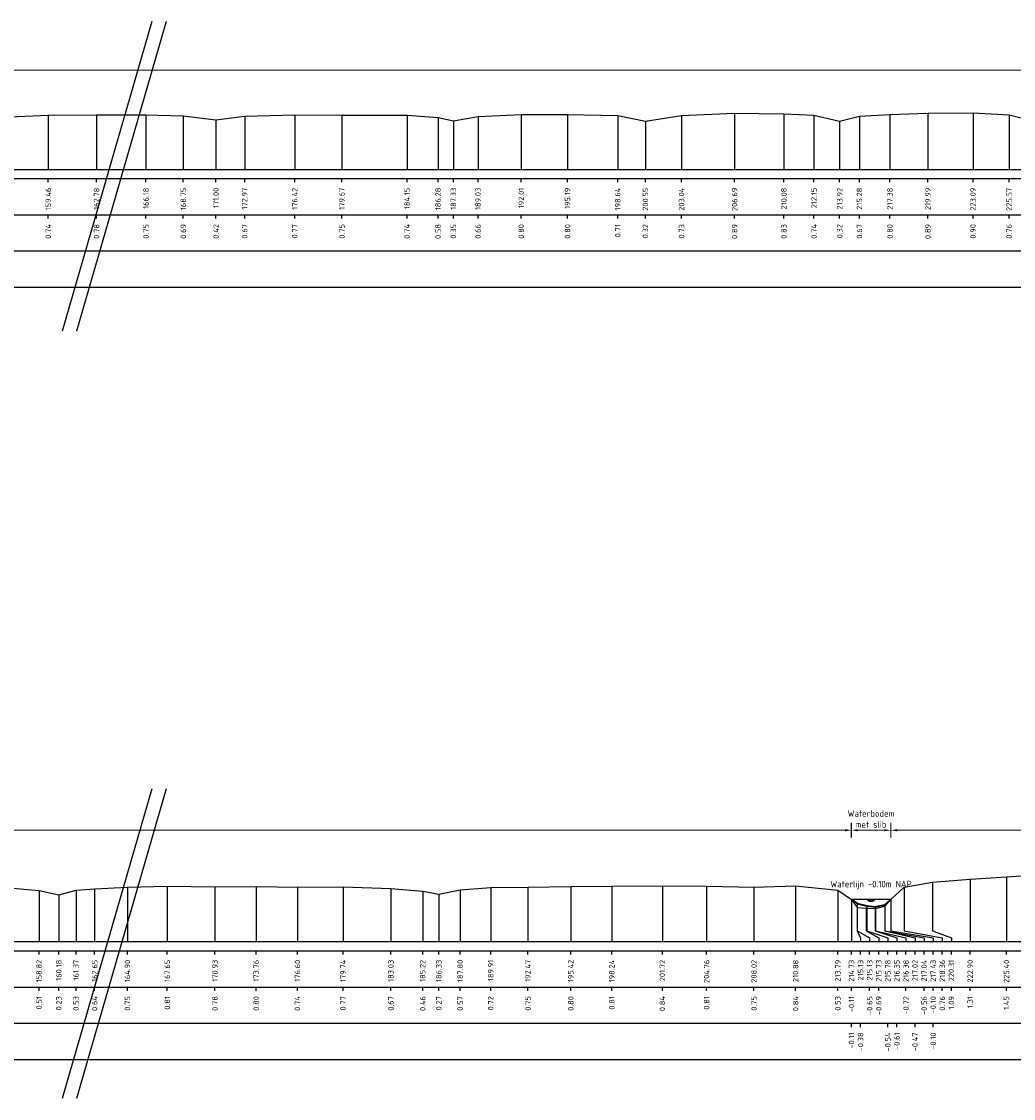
# Model space of a CAD drawing. Header units: metres. Extents: x 132725 to 140175, y 414354 to 417094.
# Tile 53 of 61: x 140008 to 140076, y 416685 to 416759. Entities that reach past the tile are written whole.
import ezdxf
from ezdxf.enums import TextEntityAlignment as Align

# ---------------------------------------------------------------- set-up
doc = ezdxf.new("R2010")
doc.units = ezdxf.units.M
doc.header["$PDMODE"] = 35
doc.header["$PDSIZE"] = 0.075
doc.layers.get('Defpoints').update_dxf_attribs({"true_color": 0x806000})
for name, color, linetype, lineweight in [('B-ME-GW-MAAIVELD-GD', 8, 'GW-MAAIVELD', 25), ('X-ME-AL-PROFIEL_BOVENKANT SLIB-GD', 42, 'Continuous', 35), ('X-XX-AL-DETAIL1-M', 7, 'Continuous', 18), ('X-XX-AL-NAP-T18', 7, 'Continuous', 18), ('X-XX-AL-TEKENBLAD_KADER_AFSNIJMARKERING-G', 7, 'Continuous', 25)]:
    doc.layers.add(name, color=color, linetype=linetype, lineweight=lineweight)
doc.layers.add('X-ME-AL-PROFIEL_WATERLIJN-GD', color=150, linetype='Continuous')
doc.layers.add('X-ME-AL-PROFIELRASTER-S', color=7, linetype='Continuous')
doc.styles.add('NLCS-ISO-ANNOTATIEF-T18', font='NLCS-ISO.ttf', dxfattribs={"height": 1.8})
doc.styles.add('NLCS-ISO-ANNOTATIVE-T18', font='NLCS-ISO.ttf', dxfattribs={"height": 1.8})
doc.linetypes.add('GW-MAAIVELD', pattern='A,12,[40,NLCS.SHX,S=1,R=0,X=0,Y=-0.5],12', length=24)
doc.dimstyles.new('NLCS-ANNOTATIEF-T18-PIJL_L2_H0', dxfattribs={"dimtxt": 2.5, "dimasz": 1.8, "dimexe": 2, "dimexo": 2, "dimgap": 0.7, "dimtad": 1, "dimzin": 0, "dimdsep": 46, "dimtxsty": 'NLCS-ISO-ANNOTATIEF-T18', "dimcen": 0, "dimdle": 2, "dimclrd": 256, "dimclre": 256, "dimclrt": 10, "dimaunit": 2, "dimadec": 0, "dimazin": 0, "dimtfac": 1, "dimtdec": 3, "dimtofl": 0, "dimtmove": 0, "dimatfit": 3, "dimfxl": 2, "dimfxlon": 1, "dimtfillclr": 256, "dimtolj": 1, "dimtzin": 0, "dimlwd": -1, "dimlwe": -1, "dimarcsym": 0})

# ---------------------------------------------------------------- blocks, each defined once
blk = doc.blocks.new('SAL-PROFIELRASTER_BALK_EIND1-D')
at = {"color": 0, "linetype": 'ByBlock', "lineweight": -2, "flags": 128}
for points in [[(0, 0), (1, 0)], [(0, -2.5), (1, -2.5)], [(0, -12.5), (1, -12.5)]]:
    blk.add_lwpolyline(points, dxfattribs=at)
blk = doc.blocks.new('SAL-PROFIELRASTER_BALK_EIND2-D')
at = {"color": 0, "linetype": 'ByBlock', "lineweight": -2}
blk.add_line((1, -12.5), (0, -12.5), dxfattribs=at)
blk = doc.blocks.new('SAL-PROFIELRASTER_BALK_DATA-D')
at = {"color": 0, "linetype": 'ByBlock', "lineweight": -2}
blk.add_lwpolyline([(0, -3.5), (0, -2.5)], dxfattribs=at)
at = {"color": 0, "linetype": 'ByBlock', "lineweight": -2, "style": 'NLCS-ISO-ANNOTATIVE-T18'}
blk.add_attdef('GETAL', text='', height=1.5, rotation=90, dxfattribs=at).set_placement((0.75, -5), align=Align.RIGHT)
blk = doc.blocks.new('SAL-PROFIELRASTER_AANHAAL-D')
at = {"color": 9, "linetype": 'ByBlock', "lineweight": -2, "flags": 128}
blk.add_lwpolyline([(0, 1), (0, 0)], dxfattribs=at)
blk = doc.blocks.new('SAL-PROFIELRASTER_AANHAAL_STAGGER-D')
at = {"color": 9, "linetype": 'ByBlock', "lineweight": -2, "flags": 128}
for points in [[(0, 0), (0, -0.25)], [(0, -0.25), (1, -0.75)], [(1, -0.75), (1, -1)]]:
    blk.add_lwpolyline(points, dxfattribs=at)
blk = doc.blocks.new('*D25')
at = {"layer": 'Defpoints', "color": 0, "transparency": 16777216}
for p in [(140064.845, 416703.814), (140064.845, 416699.049), (140067.562, 416699.049)]:
    blk.add_point(p, dxfattribs=at)
at = {"layer": 'X-XX-AL-DETAIL1-M', "transparency": 16777216}
for p, q in [((140064.845, 416703.314), (140064.845, 416704.314)), ((140067.562, 416703.314), (140067.562, 416704.314)), ((140067.112, 416703.814), (140065.295, 416703.814))]:
    blk.add_line(p, q, dxfattribs=at)
for points in [[(140065.295, 416703.889), (140065.295, 416703.739), (140064.845, 416703.814)], [(140067.112, 416703.889), (140067.112, 416703.739), (140067.562, 416703.814)]]:
    blk.add_solid(points, dxfattribs=at)
at = {"layer": 'X-XX-AL-DETAIL1-M', "color": 10, "transparency": 16777216, "insert": (140066.203, 416704.589), "char_height": 0.45, "attachment_point": 5, "style": 'NLCS-ISO-ANNOTATIEF-T18'}
blk.add_mtext('\\A1;Waterbodem\\Pmet slib', dxfattribs=at)
blk = doc.blocks.new('*D31')
at = {"layer": 'Defpoints', "color": 0, "transparency": 16777216}
for p in [(140067.562, 416703.814), (140088.489, 416701.519), (140067.562, 416699.049)]:
    blk.add_point(p, dxfattribs=at)
at = {"layer": 'X-XX-AL-DETAIL1-M', "transparency": 16777216}
for p, q in [((140067.562, 416703.314), (140067.562, 416704.314)), ((140088.489, 416703.314), (140088.489, 416704.314)), ((140088.039, 416703.814), (140068.012, 416703.814))]:
    blk.add_line(p, q, dxfattribs=at)
for points in [[(140068.012, 416703.889), (140068.012, 416703.739), (140067.562, 416703.814)], [(140088.039, 416703.889), (140088.039, 416703.739), (140088.489, 416703.814)]]:
    blk.add_solid(points, dxfattribs=at)
at = {"layer": 'X-XX-AL-DETAIL1-M', "color": 10, "transparency": 16777216, "insert": (140078.025, 416704.214), "char_height": 0.45, "attachment_point": 5, "style": 'NLCS-ISO-ANNOTATIEF-T18'}
blk.add_mtext('\\A1;Gras', dxfattribs=at)
blk = doc.blocks.new('*D32')
at = {"layer": 'Defpoints', "color": 0, "transparency": 16777216}
for p in [(139969.03, 416703.814), (139969.03, 416699.02), (140064.858, 416699.04)]:
    blk.add_point(p, dxfattribs=at)
at = {"layer": 'X-XX-AL-DETAIL1-M', "transparency": 16777216}
for p, q in [((139969.03, 416703.314), (139969.03, 416704.314)), ((140064.858, 416703.314), (140064.858, 416704.314)), ((140064.408, 416703.814), (139969.48, 416703.814))]:
    blk.add_line(p, q, dxfattribs=at)
for points in [[(139969.48, 416703.889), (139969.48, 416703.739), (139969.03, 416703.814)], [(140064.408, 416703.889), (140064.408, 416703.739), (140064.858, 416703.814)]]:
    blk.add_solid(points, dxfattribs=at)
at = {"layer": 'X-XX-AL-DETAIL1-M', "color": 10, "transparency": 16777216, "insert": (139994.357, 416704.214), "char_height": 0.45, "attachment_point": 5, "style": 'NLCS-ISO-ANNOTATIEF-T18'}
blk.add_mtext('\\A1;Gras', dxfattribs=at)
blk = doc.blocks.new('*D185')
at = {"layer": 'Defpoints', "color": 0, "transparency": 16777216}
for p in [(139971.461, 416756.117), (139971.461, 416752.141), (140077.575, 416752.15)]:
    blk.add_point(p, dxfattribs=at)
at = {"layer": 'X-XX-AL-DETAIL1-M', "transparency": 16777216}
for p, q in [((139971.461, 416755.617), (139971.461, 416756.617)), ((140077.125, 416756.117), (139971.911, 416756.117)), ((140077.575, 416755.617), (140077.575, 416756.617))]:
    blk.add_line(p, q, dxfattribs=at)
for points in [[(139971.911, 416756.192), (139971.911, 416756.042), (139971.461, 416756.117)], [(140077.125, 416756.192), (140077.125, 416756.042), (140077.575, 416756.117)]]:
    blk.add_solid(points, dxfattribs=at)
at = {"layer": 'X-XX-AL-DETAIL1-M', "color": 10, "transparency": 16777216, "insert": (139994.173, 416756.517), "char_height": 0.45, "attachment_point": 5, "style": 'NLCS-ISO-ANNOTATIEF-T18'}
blk.add_mtext('\\A1;Gras', dxfattribs=at)

msp = doc.modelspace()

# ---------------------------------------------------------------- linework, layer by layer
at = {"layer": 'B-ME-GW-MAAIVELD-GD', "ltscale": 0.1, "flags": 128}
for points in [[(139850.128, 416753.305), (139851.791, 416753.045), (139852.972, 416752.31), (139853.329, 416751.817), (139853.783, 416751.775), (139854.227, 416751.926), (139854.553, 416752.302), (139855.572, 416752.958), (139856.337, 416753.343), (139858.634, 416753.392), (139861.624, 416753.361), (139865.027, 416753.332), (139868.601, 416753.35), (139871.943, 416753.346), (139875.49, 416753.322), (139879.315, 416753.29), (139882.953, 416753.283), (139886.348, 416753.271), (139889.724, 416753.263), (139893.182, 416753.199), (139896.634, 416753.074), (139900.595, 416752.918), (139903.402, 416752.87), (139906.322, 416753.055), (139909.96, 416753.139), (139913.476, 416753.149), (139917.006, 416753.196), (139920.468, 416753.114), (139924.018, 416753.093), (139927.336, 416753.022), (139930.128, 416752.807), (139932.548, 416752.493), (139934.529, 416752.812), (139937.892, 416753.021), (139941.344, 416753.09), (139944.742, 416753.095), (139948.132, 416753.137), (139951.54, 416753.126), (139954.973, 416753.156), (139958.216, 416753.143), (139961.786, 416753.095), (139964.656, 416753.065), (139967.16, 416752.943), (139968.602, 416752.135), (139969.3, 416751.776), (139970.107, 416751.682), (139970.852, 416751.702), (139971.461, 416752.141), (139972.782, 416752.462), (139974.946, 416752.97), (139977.812, 416753.161), (139980.812, 416753.18), (139984.077, 416753.117), (139986.648, 416753.009), (139988.645, 416752.747), (139989.947, 416753), (139992.073, 416753.102), (139995.629, 416753.111), (139998.663, 416753.048), (140001.165, 416752.953), (140003.943, 416752.534), (140006.381, 416752.875), (140009.586, 416753.004), (140012.908, 416753.045), (140016.309, 416753.023), (140018.878, 416752.962), (140021.124, 416752.687), (140023.102, 416752.941), (140026.548, 416753.037), (140029.795, 416753.019), (140034.273, 416753.005), (140036.411, 416752.849), (140037.462, 416752.617), (140039.161, 416752.931), (140042.133, 416753.067), (140045.317, 416753.064), (140048.772, 416752.983), (140050.676, 416752.59), (140053.164, 416752.995), (140056.818, 416753.154), (140060.207, 416753.102), (140062.276, 416753.008), (140064.045, 416752.592), (140065.404, 416752.937), (140067.506, 416753.064), (140070.117, 416753.154), (140073.221, 416753.165), (140075.701, 416753.029), (140076.998, 416752.709), (140077.592, 416752.133), (140078.197, 416751.429), (140078.83, 416751.344), (140079.663, 416751.684), (140080.225, 416752.15), (140080.96, 416752.936), (140083.488, 416753.355), (140086.018, 416753.487), (140088.775, 416753.623), (140091.4, 416753.876), (140094.064, 416754.165), (140096.735, 416754.448), (140098.89, 416754.591), (140100.225, 416754.644), (140102.76, 416754.624), (140105.085, 416754.554), (140107.685, 416754.39), (140110.697, 416754.214), (140113.423, 416754.033), (140116.683, 416753.914), (140120.102, 416753.858), (140123.459, 416753.852), (140126.733, 416753.981), (140129.923, 416754.054), (140133.049, 416753.932), (140136.285, 416753.833), (140138.701, 416753.759), (140141.267, 416753.454), (140142.161, 416753.444), (140143.271, 416752.952), (140143.534, 416753.041), (140145.097, 416752.995), (140145.466, 416752.737), (140147.666, 416751.731), (140148.938, 416751.549), (140150.508, 416750.939)], [(139850.128, 416700.299), (139852.116, 416700.08), (139853.348, 416699.188), (139853.859, 416698.691), (139854.226, 416698.685), (139854.761, 416698.793), (139855.144, 416699.107), (139856.25, 416700.166), (139857.831, 416700.172), (139860.251, 416700.169), (139863.523, 416700.084), (139867.173, 416700.086), (139870.687, 416700.084), (139874.816, 416700.056), (139878.286, 416700.065), (139882.066, 416700.12), (139885.581, 416700.121), (139889.423, 416700.111), (139893.105, 416700.052), (139896.552, 416700.051), (139899.623, 416700.008), (139903.164, 416700.003), (139906.713, 416699.983), (139908.847, 416699.804), (139910.062, 416699.62), (139911.545, 416699.795), (139913.339, 416699.934), (139916.001, 416699.983), (139919.712, 416699.978), (139923.452, 416699.988), (139926.969, 416700.058), (139930.071, 416700.009), (139933.13, 416699.92), (139934.761, 416699.744), (139936.278, 416699.595), (139937.186, 416699.696), (139938.43, 416699.828), (139940.841, 416699.948), (139943.606, 416699.951), (139946.961, 416699.97), (139950.226, 416700.016), (139953.515, 416700.012), (139957.097, 416699.998), (139960.522, 416699.983), (139963.777, 416699.767), (139965.532, 416699.566), (139966.94, 416699.02), (139967.382, 416698.764), (139967.873, 416698.702), (139968.626, 416698.739), (139968.968, 416698.999), (139969.756, 416699.264), (139971.307, 416699.552), (139973.347, 416699.821), (139976.085, 416699.978), (139979.1, 416700.047), (139981.998, 416700.015), (139985.409, 416699.981), (139988.544, 416699.949), (139992.187, 416699.928), (139995.559, 416699.938), (139999.188, 416699.916), (140002.662, 416699.908), (140006.869, 416699.857), (140008.95, 416699.662), (140010.311, 416699.38), (140011.498, 416699.681), (140012.777, 416699.788), (140015.03, 416699.901), (140017.776, 416699.961), (140021.054, 416699.93), (140023.891, 416699.947), (140026.732, 416699.893), (140029.871, 416699.923), (140033.162, 416699.816), (140035.351, 416699.615), (140036.461, 416699.417), (140037.93, 416699.72), (140040.036, 416699.875), (140042.594, 416699.899), (140045.544, 416699.948), (140048.364, 416699.961), (140051.843, 416699.991), (140054.89, 416699.965), (140058.149, 416699.905), (140061.012, 416699.99), (140063.919, 416699.683), (140064.858, 416699.04), (140065.253, 416698.501), (140065.859, 416698.463), (140066.503, 416698.434), (140067.164, 416698.587), (140067.562, 416699.049), (140068.485, 416699.907), (140070.436, 416700.241), (140073.026, 416700.457), (140075.524, 416700.604), (140077.89, 416700.765), (140080.565, 416700.992), (140083.368, 416701.179), (140086.212, 416701.399), (140088.489, 416701.519), (140090.649, 416701.474), (140091.762, 416701.393), (140094.67, 416701.166), (140098.214, 416700.948), (140101.859, 416700.871), (140105.25, 416700.828), (140108.754, 416700.76), (140112.04, 416700.763), (140115.076, 416700.787), (140117.935, 416700.859), (140121.591, 416700.911), (140125.164, 416700.832), (140128.168, 416700.757), (140130.32, 416700.324), (140131.101, 416700.313), (140132.258, 416699.877), (140132.526, 416699.844), (140134.672, 416699.644), (140136.855, 416698.816)]]:
    msp.add_lwpolyline(points, dxfattribs=at)
at = {"layer": 'X-ME-AL-PROFIEL_BOVENKANT SLIB-GD'}
msp.add_lwpolyline([(140064.858, 416699.04), (140065.261, 416698.776), (140065.907, 416698.61), (140066.478, 416698.538), (140067.145, 416698.678), (140067.562, 416699.049)], dxfattribs=at)
at = {"layer": 'X-ME-AL-PROFIEL_WATERLIJN-GD'}
for points in [[(140067.562, 416699.049), (140064.845, 416699.049)], [(140065.953, 416698.987), (140066.453, 416698.987)], [(140066.078, 416698.928), (140066.328, 416698.928)]]:
    msp.add_lwpolyline(points, dxfattribs=at)
at = {"layer": 'X-XX-AL-TEKENBLAD_KADER_AFSNIJMARKERING-G'}
for points in [[(140016.706, 416759.453), (140010.552, 416738.156)], [(140017.688, 416759.453), (140011.534, 416738.156)], [(140016.706, 416706.657), (140010.552, 416685.36)], [(140017.688, 416706.657), (140011.534, 416685.36)]]:
    msp.add_lwpolyline(points, dxfattribs=at)

# ---------------------------------------------------------------- block references
at = {"layer": 'X-ME-AL-PROFIELRASTER-S'}
for p, yscale in [((140042.133, 416749.269), 3.798), ((140045.317, 416749.269), 3.795), ((140056.818, 416749.269), 3.885), ((140060.207, 416749.269), 3.833), ((140067.506, 416749.269), 3.795), ((140070.117, 416749.269), 3.885), ((140073.221, 416749.269), 3.896), ((140009.586, 416749.269), 3.735), ((140012.908, 416749.269), 3.776), ((140016.309, 416749.269), 3.754), ((140018.878, 416749.269), 3.693), ((140021.124, 416749.269), 3.418), ((140023.102, 416749.269), 3.672), ((140026.548, 416749.269), 3.768), ((140029.795, 416749.269), 3.75), ((140034.273, 416749.269), 3.736), ((140036.411, 416749.269), 3.58), ((140037.462, 416749.269), 3.348), ((140039.161, 416749.269), 3.662), ((140048.772, 416749.269), 3.714), ((140050.676, 416749.269), 3.321), ((140053.164, 416749.269), 3.726), ((140062.276, 416749.269), 3.739), ((140064.045, 416749.269), 3.323), ((140065.404, 416749.269), 3.668), ((140075.701, 416749.269), 3.76), ((140073.026, 416696.151), 4.306), ((140075.524, 416696.151), 4.453), ((140012.777, 416696.151), 3.637), ((140015.03, 416696.151), 3.75), ((140017.776, 416696.151), 3.81), ((140023.891, 416696.151), 3.796), ((140026.732, 416696.151), 3.742), ((140029.871, 416696.151), 3.772), ((140033.162, 416696.151), 3.665), ((140037.93, 416696.151), 3.569), ((140040.036, 416696.151), 3.724), ((140042.594, 416696.151), 3.748), ((140045.544, 416696.151), 3.797), ((140048.364, 416696.151), 3.81), ((140051.843, 416696.151), 3.84), ((140054.89, 416696.151), 3.814), ((140058.149, 416696.151), 3.754), ((140061.012, 416696.151), 3.839), ((140068.485, 416697.151), 2.756), ((140070.436, 416697.151), 3.09), ((140008.95, 416696.151), 3.511), ((140010.311, 416696.151), 3.229), ((140011.498, 416696.151), 3.53), ((140035.351, 416696.151), 3.464), ((140036.461, 416696.151), 3.266), ((140063.919, 416696.151), 3.532), ((140064.858, 416696.151), 2.889), ((140064.858, 416696.151), 2.889), ((140064.858, 416696.151), 2.889), ((140064.858, 416696.151), 2.889), ((140067.562, 416697.151), 1.898), ((140067.562, 416697.151), 1.898), ((140067.562, 416697.151), 1.898), ((140067.562, 416697.151), 1.898), ((140065.253, 416697.151), 1.35), ((140065.261, 416697.151), 1.625), ((140065.859, 416697.151), 1.312), ((140065.907, 416697.151), 1.459), ((140066.478, 416697.151), 1.387), ((140066.503, 416697.151), 1.283), ((140067.145, 416697.151), 1.527), ((140067.164, 416697.151), 1.436)]:
    msp.add_blockref('SAL-PROFIELRASTER_AANHAAL-D', p, dxfattribs=dict(at, yscale=yscale))
for name, p, xscale, yscale, zscale in [('SAL-PROFIELRASTER_BALK_EIND1-D', (139850.128, 416749.269), 301, 0.25, 298.1629263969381), ('SAL-PROFIELRASTER_BALK_EIND2-D', (139850.128, 416746.769), 301, 0.25, 298.1629263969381), ('SAL-PROFIELRASTER_BALK_EIND2-D', (139850.128, 416744.269), 301, 0.25, 298.1629263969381), ('SAL-PROFIELRASTER_AANHAAL-D', (140021.054, 416696.151), 0.7907512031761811, 3.778999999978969, 0.7907512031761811), ('SAL-PROFIELRASTER_BALK_EIND1-D', (139850.128, 416696.151), 287.3520010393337, 0.25, 287.3520010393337), ('SAL-PROFIELRASTER_BALK_EIND2-D', (139850.128, 416693.651), 287.3520010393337, 0.25, 287.3520010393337), ('SAL-PROFIELRASTER_BALK_EIND2-D', (139850.128, 416691.151), 287.3520010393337, 0.25, 287.3520010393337)]:
    msp.add_blockref(name, p, dxfattribs=dict(at, xscale=xscale, yscale=yscale, zscale=zscale))
at = {"layer": 'X-ME-AL-PROFIELRASTER-S', "xscale": 0.25, "yscale": 0.25, "zscale": 0.25}
for p, values in [((140009.586, 416749.269), {'GETAL': '159.46'}), ((140012.908, 416749.269), {'GETAL': '162.78'}), ((140016.309, 416749.269), {'GETAL': '166.18'}), ((140018.878, 416749.269), {'GETAL': '168.75'}), ((140021.124, 416749.269), {'GETAL': '171.00'}), ((140023.102, 416749.269), {'GETAL': '172.97'}), ((140026.548, 416749.269), {'GETAL': '176.42'}), ((140029.795, 416749.269), {'GETAL': '179.67'}), ((140034.273, 416749.269), {'GETAL': '184.15'}), ((140036.411, 416749.269), {'GETAL': '186.28'}), ((140037.462, 416749.269), {'GETAL': '187.33'}), ((140039.161, 416749.269), {'GETAL': '189.03'}), ((140042.133, 416749.269), {'GETAL': '192.01'}), ((140045.317, 416749.269), {'GETAL': '195.19'}), ((140048.772, 416749.269), {'GETAL': '198.64'}), ((140050.676, 416749.269), {'GETAL': '200.55'}), ((140053.164, 416749.269), {'GETAL': '203.04'}), ((140056.818, 416749.269), {'GETAL': '206.69'}), ((140060.207, 416749.269), {'GETAL': '210.08'}), ((140062.276, 416749.269), {'GETAL': '212.15'}), ((140064.045, 416749.269), {'GETAL': '213.92'}), ((140065.404, 416749.269), {'GETAL': '215.28'}), ((140067.506, 416749.269), {'GETAL': '217.38'}), ((140070.117, 416749.269), {'GETAL': '219.99'}), ((140073.221, 416749.269), {'GETAL': '223.09'}), ((140075.701, 416749.269), {'GETAL': '225.57'}), ((140009.586, 416746.769), {'GETAL': '0.74'}), ((140012.908, 416746.769), {'GETAL': '0.78'}), ((140016.309, 416746.769), {'GETAL': '0.75'}), ((140018.878, 416746.769), {'GETAL': '0.69'}), ((140021.124, 416746.769), {'GETAL': '0.42'}), ((140023.102, 416746.769), {'GETAL': '0.67'}), ((140026.548, 416746.769), {'GETAL': '0.77'}), ((140029.795, 416746.769), {'GETAL': '0.75'}), ((140034.273, 416746.769), {'GETAL': '0.74'}), ((140036.411, 416746.769), {'GETAL': '0.58'}), ((140037.462, 416746.769), {'GETAL': '0.35'}), ((140039.161, 416746.769), {'GETAL': '0.66'}), ((140042.133, 416746.769), {'GETAL': '0.80'}), ((140045.317, 416746.769), {'GETAL': '0.80'}), ((140048.772, 416746.769), {'GETAL': '0.71'}), ((140050.676, 416746.769), {'GETAL': '0.32'}), ((140053.164, 416746.769), {'GETAL': '0.73'}), ((140056.818, 416746.769), {'GETAL': '0.89'}), ((140060.207, 416746.769), {'GETAL': '0.83'}), ((140062.276, 416746.769), {'GETAL': '0.74'}), ((140064.045, 416746.769), {'GETAL': '0.32'}), ((140065.404, 416746.769), {'GETAL': '0.67'}), ((140067.506, 416746.769), {'GETAL': '0.80'}), ((140070.117, 416746.769), {'GETAL': '0.89'}), ((140073.221, 416746.769), {'GETAL': '0.90'}), ((140075.701, 416746.769), {'GETAL': '0.76'}), ((140008.95, 416696.151), {'GETAL': '158.82'}), ((140010.311, 416696.151), {'GETAL': '160.18'}), ((140011.498, 416696.151), {'GETAL': '161.37'}), ((140012.777, 416696.151), {'GETAL': '162.65'}), ((140015.03, 416696.151), {'GETAL': '164.90'}), ((140017.776, 416696.151), {'GETAL': '167.65'}), ((140021.054, 416696.151), {'GETAL': '170.93'}), ((140023.891, 416696.151), {'GETAL': '173.76'}), ((140026.732, 416696.151), {'GETAL': '176.60'}), ((140029.871, 416696.151), {'GETAL': '179.74'}), ((140033.162, 416696.151), {'GETAL': '183.03'}), ((140035.351, 416696.151), {'GETAL': '185.22'}), ((140036.461, 416696.151), {'GETAL': '186.33'}), ((140037.93, 416696.151), {'GETAL': '187.80'}), ((140040.036, 416696.151), {'GETAL': '189.91'}), ((140042.594, 416696.151), {'GETAL': '192.47'}), ((140045.544, 416696.151), {'GETAL': '195.42'}), ((140048.364, 416696.151), {'GETAL': '198.24'}), ((140051.843, 416696.151), {'GETAL': '201.72'}), ((140054.89, 416696.151), {'GETAL': '204.76'}), ((140058.149, 416696.151), {'GETAL': '208.02'}), ((140061.012, 416696.151), {'GETAL': '210.88'}), ((140063.919, 416696.151), {'GETAL': '213.79'}), ((140064.858, 416696.151), {'GETAL': '214.73'}), ((140064.858, 416696.151), {'GETAL': '214.73'}), ((140064.858, 416696.151), {'GETAL': '214.73'}), ((140064.858, 416696.151), {'GETAL': '214.73'}), ((140065.483, 416696.151), {'GETAL': '215.13'}), ((140066.108, 416696.151), {'GETAL': '215.13'}), ((140066.733, 416696.151), {'GETAL': '215.73'}), ((140067.358, 416696.151), {'GETAL': '215.78'}), ((140067.983, 416696.151), {'GETAL': '216.35'}), ((140068.608, 416696.151), {'GETAL': '216.38'}), ((140069.233, 416696.151), {'GETAL': '217.02'}), ((140069.858, 416696.151), {'GETAL': '217.04'}), ((140070.483, 416696.151), {'GETAL': '217.43'}), ((140070.483, 416696.151), {'GETAL': '217.43'}), ((140070.483, 416696.151), {'GETAL': '217.43'}), ((140070.483, 416696.151), {'GETAL': '217.43'}), ((140071.108, 416696.151), {'GETAL': '218.36'}), ((140071.733, 416696.151), {'GETAL': '220.31'}), ((140073.026, 416696.151), {'GETAL': '222.90'}), ((140075.524, 416696.151), {'GETAL': '225.40'}), ((140008.95, 416693.651), {'GETAL': '0.51'}), ((140010.311, 416693.651), {'GETAL': '0.23'}), ((140011.498, 416693.651), {'GETAL': '0.53'}), ((140012.777, 416693.651), {'GETAL': '0.64'}), ((140015.03, 416693.651), {'GETAL': '0.75'}), ((140017.776, 416693.651), {'GETAL': '0.81'}), ((140021.054, 416693.651), {'GETAL': '0.78'}), ((140023.891, 416693.651), {'GETAL': '0.80'}), ((140026.732, 416693.651), {'GETAL': '0.74'}), ((140029.871, 416693.651), {'GETAL': '0.77'}), ((140033.162, 416693.651), {'GETAL': '0.67'}), ((140035.351, 416693.651), {'GETAL': '0.46'}), ((140036.461, 416693.651), {'GETAL': '0.27'}), ((140037.93, 416693.651), {'GETAL': '0.57'}), ((140040.036, 416693.651), {'GETAL': '0.72'}), ((140042.594, 416693.651), {'GETAL': '0.75'}), ((140045.544, 416693.651), {'GETAL': '0.80'}), ((140048.364, 416693.651), {'GETAL': '0.81'}), ((140051.843, 416693.651), {'GETAL': '0.84'}), ((140054.89, 416693.651), {'GETAL': '0.81'}), ((140058.149, 416693.651), {'GETAL': '0.75'}), ((140061.012, 416693.651), {'GETAL': '0.84'}), ((140063.919, 416693.651), {'GETAL': '0.53'}), ((140064.858, 416693.651), {'GETAL': '-0.11'}), ((140066.108, 416693.651), {'GETAL': '-0.65'}), ((140066.733, 416693.651), {'GETAL': '-0.69'}), ((140068.608, 416693.651), {'GETAL': '-0.72'}), ((140069.858, 416693.651), {'GETAL': '-0.56'}), ((140070.483, 416693.651), {'GETAL': '-0.10'}), ((140071.108, 416693.651), {'GETAL': '0.76'}), ((140071.733, 416693.651), {'GETAL': '1.09'}), ((140073.026, 416693.651), {'GETAL': '1.31'}), ((140075.524, 416693.651), {'GETAL': '1.45'}), ((140064.858, 416691.151), {'GETAL': '-0.11'}), ((140065.483, 416691.151), {'GETAL': '-0.38'}), ((140067.358, 416691.151), {'GETAL': '-0.54'}), ((140067.983, 416691.151), {'GETAL': '-0.61'}), ((140069.233, 416691.151), {'GETAL': '-0.47'}), ((140070.483, 416691.151), {'GETAL': '-0.10'})]:
    msp.add_blockref('SAL-PROFIELRASTER_BALK_DATA-D', p, dxfattribs=at).add_auto_attribs(values)
at = {"layer": 'X-ME-AL-PROFIELRASTER-S'}
for p, xscale, zscale in [((140065.253, 416697.151), 0.854367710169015, 0.854367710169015), ((140065.261, 416697.151), 0.2217918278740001, 0.2217918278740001), ((140065.859, 416697.151), 0.8738215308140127, 0.8738215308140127), ((140065.907, 416697.151), 1.451097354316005, 1.451097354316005), ((140066.478, 416697.151), 1.504484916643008, 1.504484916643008), ((140066.503, 416697.151), 2.104781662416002, 2.104781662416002), ((140067.145, 416697.151), 2.087421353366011, 2.087421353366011), ((140067.164, 416697.151), 2.693366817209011, 2.693366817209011), ((140067.562, 416697.151), 2.921221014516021, 2.921221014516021), ((140067.562, 416697.151), 2.921221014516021, 2.921221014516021), ((140067.562, 416697.151), 2.921221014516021, 2.921221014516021), ((140067.562, 416697.151), 2.921221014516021, 2.921221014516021), ((140068.485, 416697.151), 2.623291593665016, 2.623291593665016), ((140070.436, 416697.151), 1.297280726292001, 1.297280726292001)]:
    msp.add_blockref('SAL-PROFIELRASTER_AANHAAL_STAGGER-D', p, dxfattribs=dict(at, xscale=xscale, zscale=zscale))

# ---------------------------------------------------------------- texts
at = {"layer": 'X-XX-AL-NAP-T18', "color": 10, "insert": (140063.403, 416699.748), "char_height": 0.45, "width": 15.43377, "attachment_point": 7, "style": 'NLCS-ISO-ANNOTATIEF-T18'}
msp.add_mtext('Waterlijn -0.10m NAP', dxfattribs=at)

# ---------------------------------------------------------------- dimensions: what is measured, and where the dimension line sits
at = {"layer": 'X-XX-AL-DETAIL1-M'}
for base, p1, p2, text, picture, middle in [((139971.461, 416756.117), (140077.575, 416752.15), (139971.461, 416752.141), 'Gras', '*D185', (139994.173, 416756.117)), ((140064.845, 416703.814), (140067.562, 416699.049), (140064.845, 416699.049), 'Waterbodem\\Pmet slib', '*D25', (140066.203, 416703.814)), ((139969.03, 416703.814), (140064.858, 416699.04), (139969.03, 416699.02), 'Gras', '*D32', (139994.357, 416703.814)), ((140067.562, 416703.814), (140088.489, 416701.519), (140067.562, 416699.049), 'Gras', '*D31', (140078.025, 416703.814))]:
    dim = msp.add_linear_dim(base=base, p1=p1, p2=p2, text=text, dimstyle='NLCS-ANNOTATIEF-T18-PIJL_L2_H0', dxfattribs=at)
    dim.commit()
    dim.dimension.update_dxf_attribs({"geometry": picture, "text_midpoint": middle, "dimtype": 160})

doc.saveas('drawing.dxf')
